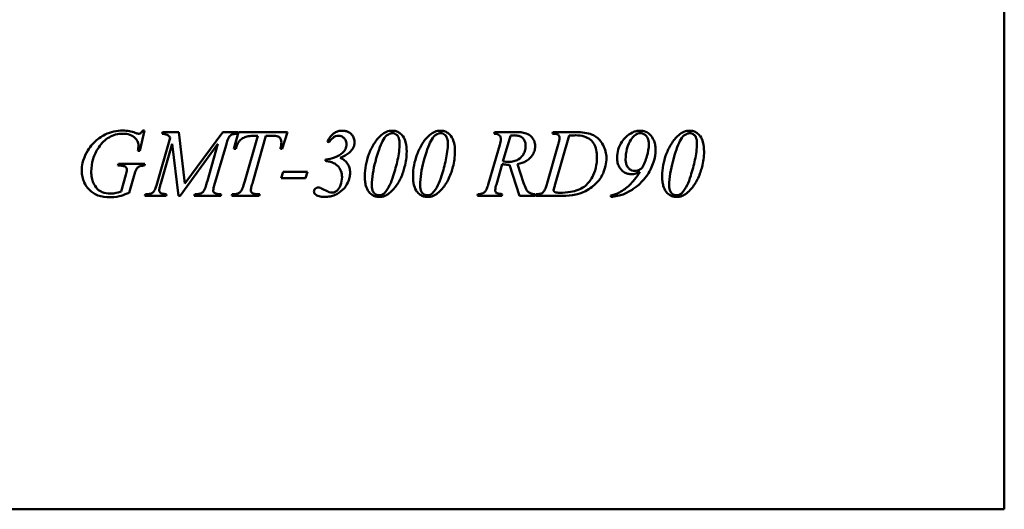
# Model space of a CAD drawing. Header units: millimetres. Extents: x 1066 to 1559, y 643 to 1214.
# Tile 2 of 3: x 1312 to 1559, y 805 to 928. Entities that reach past the tile are written whole.
import ezdxf

# ---------------------------------------------------------------- set-up
doc = ezdxf.new("R2010")
doc.units = ezdxf.units.MM
doc.header["$LTSCALE"] = 6.25
doc.layers.add('Widoczne (ISO)', color=7, linetype='Continuous', lineweight=50)

msp = doc.modelspace()

# ---------------------------------------------------------------- linework, layer by layer
at = {"layer": 'Widoczne (ISO)'}
for p, q in [((1559.25, 978.82), (1559.25, 805.43)), ((1342.57, 895.3), (1343.76, 900.35)), ((1343.33, 900.35), (1343.76, 900.35)), ((1350.25, 898.56), (1346.78, 886.61)), ((1348.31, 899.98), (1348.19, 899.55)), ((1348.31, 899.98), (1352.35, 899.98)), ((1353.91, 887.04), (1352.35, 899.98)), ((1363.37, 899.98), (1353.91, 887.04)), ((1363.37, 899.98), (1367.15, 899.98)), ((1367.32, 899.98), (1366.19, 895.73)), ((1367.15, 899.55), (1367.15, 899.98)), ((1367.32, 899.98), (1379.61, 899.98)), ((1372.17, 899.03), (1368.9, 887.67)), ((1371.02, 887.72), (1374.21, 899.03)), ((1372.17, 899.03), (1371.25, 899.03)), ((1375.53, 899.03), (1374.21, 899.03)), ((1378.29, 895.73), (1379.61, 899.98)), ((1431.51, 899.98), (1431.37, 899.55)), ((1431.51, 899.98), (1436.73, 899.98)), ((1433.61, 892.61), (1435.46, 899.05)), ((1446.14, 899.98), (1446, 899.55)), ((1446.26, 899.55), (1446, 899.55)), ((1446.14, 899.98), (1451.28, 899.98)), ((1446.7, 886.88), (1450.19, 899.09)), ((1347.84, 887.09), (1350.68, 897)), ((1350.68, 897), (1352.26, 883.98)), ((1352.74, 883.98), (1362.19, 897)), ((1362.19, 897), (1359.53, 887.72)), ((1361.27, 886.56), (1364.23, 896.71)), ((1366.63, 895.73), (1366.19, 895.73)), ((1378.29, 895.73), (1377.85, 895.73)), ((1389.61, 897.54), (1390.04, 897.41)), ((1432.8, 896.77), (1430.02, 887.09)), ((1447.45, 896.81), (1444.67, 887.12)), ((1342.57, 895.3), (1342.14, 895.3)), ((1337.25, 892.02), (1337.12, 891.56)), ((1337.45, 891.56), (1337.12, 891.56)), ((1337.25, 892.02), (1343.89, 892.02)), ((1343.78, 891.56), (1343.89, 892.02)), ((1389.14, 893.07), (1389.14, 892.73)), ((1431.96, 886.86), (1433.4, 891.94)), ((1435.21, 891.76), (1437.76, 883.98)), ((1438.76, 887.25), (1437.23, 891.94)), ((1339.11, 889.21), (1337.95, 885.09)), ((1339.92, 884.77), (1341.1, 888.81)), ((1378.52, 890.01), (1378.04, 888.44)), ((1384.16, 888.44), (1378.04, 888.44)), ((1378.52, 890.01), (1384.64, 890.01)), ((1384.16, 888.44), (1384.64, 890.01)), ((1343.99, 884.41), (1343.87, 883.98)), ((1349.2, 883.98), (1343.87, 883.98)), ((1343.99, 884.41), (1344.31, 884.41)), ((1349.2, 883.98), (1349.33, 884.41)), ((1352.74, 883.98), (1352.26, 883.98)), ((1356.38, 884.41), (1356.26, 883.98)), ((1362.91, 883.98), (1356.26, 883.98)), ((1356.38, 884.41), (1356.7, 884.41)), ((1362.74, 884.41), (1363.02, 884.41)), ((1362.91, 883.98), (1363.02, 884.41)), ((1365.78, 884.41), (1365.65, 883.98)), ((1372.53, 883.98), (1365.65, 883.98)), ((1365.78, 884.41), (1366.09, 884.41)), ((1372.13, 884.41), (1372.67, 884.41)), ((1372.53, 883.98), (1372.67, 884.41)), ((1427.35, 884.41), (1427.21, 883.98)), ((1433.33, 883.98), (1427.21, 883.98)), ((1433.33, 883.98), (1433.45, 884.41)), ((1441.59, 883.98), (1437.76, 883.98)), ((1441.59, 883.98), (1441.72, 884.41)), ((1441.95, 884.41), (1441.79, 883.98)), ((1448.57, 883.98), (1441.79, 883.98)), ((1460.67, 884.09), (1460.67, 883.71)), ((1559.25, 805.43), (1276.25, 805.43))]:
    msp.add_line(p, q, dxfattribs=at)
for points, knots in [([(1328.05, 890.18), (1328.05, 890.87), (1328.12, 891.56), (1328.48, 893.15), (1328.78, 893.83), (1329.75, 895.89), (1330.65, 896.85), (1331.95, 898.13), (1332.88, 898.82), (1333.93, 899.33)], [0, 0, 0, 0, 0.20776, 0.20776, 0.491438, 0.491438, 1.902851, 1.902851, 4.446477, 4.446477, 4.446477, 4.446477]), ([(1338.36, 899.55), (1337.75, 899.55), (1337.14, 899.48), (1335.96, 899.17), (1335.41, 898.94), (1334.4, 898.34), (1333.94, 897.98), (1333.06, 897.13), (1332.66, 896.64), (1332.3, 896.11)], [0, 0, 0, 0, 0.1850637, 0.1850637, 0.3648162, 0.3648162, 0.5399625, 0.5399625, 0.7309581, 0.7309581, 0.7309581, 0.7309581]), ([(1333.93, 899.33), (1334.63, 899.66), (1335.35, 899.92), (1336.1, 900.09), (1336.84, 900.26), (1337.6, 900.35), (1338.36, 900.35)], [0, 0, 0, 0, 0.2312138, 0.2312138, 0.2312138, 0.4605821, 0.4605821, 0.4605821, 0.4605821]), ([(1338.36, 900.35), (1338.91, 900.35), (1339.46, 900.3), (1340, 900.2), (1340.51, 900.11), (1341, 899.97), (1341.48, 899.77)], [0, 0, 0, 0, 0.1644053, 0.1644053, 0.1644053, 0.3190736, 0.3190736, 0.3190736, 0.3190736]), ([(1342.25, 896.61), (1342.25, 896.79), (1342.23, 896.97), (1342.15, 897.33), (1342.09, 897.5), (1341.84, 898.01), (1341.59, 898.32), (1341.07, 898.79), (1340.71, 899.07), (1339.57, 899.48), (1338.96, 899.55), (1338.36, 899.55)], [0, 0, 0, 0, 0.0548154, 0.0548154, 0.1091946, 0.1091946, 0.2272168, 0.2272168, 0.3202368, 0.3202368, 0.4109474, 0.4109474, 0.4109474, 0.4109474]), ([(1341.48, 899.77), (1341.61, 899.72), (1341.75, 899.67), (1342.04, 899.58), (1342.19, 899.55), (1342.3, 899.55)], [0, 0, 0, 0, 0.04313474, 0.04313474, 0.08958316, 0.08958316, 0.08958316, 0.08958316]), ([(1342.3, 899.55), (1342.37, 899.55), (1342.44, 899.56), (1342.58, 899.59), (1342.64, 899.61), (1342.8, 899.68), (1342.88, 899.75), (1343.09, 899.98), (1343.22, 900.17), (1343.33, 900.35)], [0, 0, 0, 0, 0.0214208, 0.0214208, 0.0414395, 0.0414395, 0.0748589, 0.0748589, 0.1192524, 0.1192524, 0.1192524, 0.1192524]), ([(1350.25, 898.56), (1350.07, 898.79), (1349.87, 899.01), (1349.53, 899.26), (1349.39, 899.33), (1348.85, 899.47), (1348.49, 899.52), (1348.19, 899.55)], [0, 0, 0, 0, 0.0882975, 0.0882975, 0.142443, 0.142443, 0.2039274, 0.2039274, 0.2039274, 0.2039274]), ([(1365.66, 899.37), (1365.52, 899.31), (1365.4, 899.22), (1365.16, 899), (1365.05, 898.86), (1364.9, 898.61), (1364.78, 898.42), (1364.47, 897.57), (1364.34, 897.12), (1364.23, 896.71)], [0, 0, 0, 0, 0.0446706, 0.0446706, 0.0976694, 0.0976694, 0.1315485, 0.1315485, 0.1602446, 0.1602446, 0.1602446, 0.1602446]), ([(1367.15, 899.55), (1366.84, 899.53), (1366.45, 899.5), (1366.14, 899.46), (1365.91, 899.43), (1365.74, 899.4), (1365.66, 899.37)], [0, 0, 0, 0, 0.0917389, 0.0917389, 0.0917389, 0.1608135, 0.1608135, 0.1608135, 0.1608135]), ([(1371.25, 899.03), (1370.77, 899.03), (1370.25, 899), (1369.38, 898.84), (1369.02, 898.73), (1368.26, 898.36), (1367.9, 898.09), (1367.45, 897.59), (1367.25, 897.33), (1366.87, 896.54), (1366.74, 896.13), (1366.63, 895.73)], [0, 0, 0, 0, 0.1463782, 0.1463782, 0.2654296, 0.2654296, 0.4001177, 0.4001177, 0.4679164, 0.4679164, 0.5283589, 0.5283589, 0.5283589, 0.5283589]), ([(1377.55, 898.7), (1377.51, 898.74), (1377.46, 898.77), (1377.34, 898.82), (1377.27, 898.85), (1377.02, 898.92), (1376.81, 898.96), (1376.27, 899.02), (1375.88, 899.03), (1375.53, 899.03)], [0, 0, 0, 0, 0.0172307, 0.0172307, 0.038858, 0.038858, 0.0959515, 0.0959515, 0.2022566, 0.2022566, 0.2022566, 0.2022566]), ([(1378.08, 897.39), (1378.08, 897.64), (1378.05, 897.88), (1377.92, 898.23), (1377.86, 898.33), (1377.73, 898.53), (1377.65, 898.62), (1377.55, 898.7)], [0, 0, 0, 0, 0.0729585, 0.0729585, 0.1097986, 0.1097986, 0.1460083, 0.1460083, 0.1460083, 0.1460083]), ([(1389.61, 897.54), (1389.82, 898.02), (1390.09, 898.48), (1390.67, 899.19), (1391, 899.51), (1391.73, 899.96), (1392.03, 900.09), (1392.65, 900.27), (1392.97, 900.31), (1393.29, 900.31)], [0, 0, 0, 0, 0.1576138, 0.1576138, 0.2755988, 0.2755988, 0.3473181, 0.3473181, 0.4188276, 0.4188276, 0.4188276, 0.4188276]), ([(1392.39, 899.04), (1392.15, 899.04), (1391.91, 899), (1391.44, 898.83), (1391.22, 898.7), (1390.63, 898.24), (1390.3, 897.83), (1390.04, 897.41)], [0, 0, 0, 0, 0.072895, 0.072895, 0.1497007, 0.1497007, 0.2989194, 0.2989194, 0.2989194, 0.2989194]), ([(1394.42, 896.9), (1394.42, 897.1), (1394.4, 897.3), (1394.3, 897.68), (1394.23, 897.85), (1393.97, 898.31), (1393.75, 898.52), (1393.43, 898.77), (1393.24, 898.87), (1392.83, 899.01), (1392.61, 899.04), (1392.39, 899.04)], [0, 0, 0, 0, 0.0602792, 0.0602792, 0.1169401, 0.1169401, 0.2202703, 0.2202703, 0.335409, 0.335409, 0.4523313, 0.4523313, 0.4523313, 0.4523313]), ([(1393.29, 900.31), (1393.59, 900.31), (1393.88, 900.28), (1394.43, 900.16), (1394.68, 900.07), (1395.36, 899.71), (1395.64, 899.41), (1395.99, 898.98), (1396.15, 898.7), (1396.37, 898.06), (1396.42, 897.72), (1396.42, 897.38)], [0, 0, 0, 0, 0.0878625, 0.0878625, 0.1687112, 0.1687112, 0.319478, 0.319478, 0.5363478, 0.5363478, 0.7627378, 0.7627378, 0.7627378, 0.7627378]), ([(1400.01, 894.39), (1400.36, 895.29), (1400.78, 896.18), (1401.79, 897.82), (1402.4, 898.59), (1403.12, 899.22)], [0, 0, 0, 0, 0.2902187, 0.2902187, 0.5800754, 0.5800754, 0.5800754, 0.5800754]), ([(1405.92, 899.69), (1405.77, 899.69), (1405.63, 899.68), (1405.33, 899.6), (1405.19, 899.55), (1404.83, 899.37), (1404.61, 899.23), (1404.08, 898.77), (1403.74, 898.26), (1402.87, 896.59), (1402.25, 894.94), (1401.63, 892.54)], [-1.611817, -1.611817, -1.611817, -1.611817, -1.491076, -1.491076, -1.36222, -1.36222, -1.167303, -1.167303, -0.743891, -0.743891, 0, 0, 0, 0]), ([(1403.12, 899.22), (1403.52, 899.57), (1403.95, 899.85), (1404.44, 900.04), (1404.9, 900.22), (1405.39, 900.31), (1405.89, 900.31)], [0, 0, 0, 0, 0.1564766, 0.1564766, 0.1564766, 0.3073437, 0.3073437, 0.3073437, 0.3073437]), ([(1405.89, 900.31), (1406.21, 900.31), (1406.53, 900.27), (1407.13, 900.08), (1407.41, 899.95), (1408.09, 899.48), (1408.37, 899.15), (1408.84, 898.54), (1409.06, 898.01), (1409.41, 896.71), (1409.48, 895.86), (1409.48, 895.07)], [0, 0, 0, 0, 0.09546, 0.09546, 0.1891, 0.1891, 0.343252, 0.343252, 0.755047, 0.755047, 1.342717, 1.342717, 1.342717, 1.342717]), ([(1407.71, 897.15), (1407.71, 897.44), (1407.69, 897.74), (1407.59, 898.26), (1407.52, 898.5), (1407.27, 899), (1407.1, 899.17), (1406.8, 899.43), (1406.64, 899.53), (1406.29, 899.66), (1406.11, 899.69), (1405.92, 899.69)], [-0.2775704, -0.2775704, -0.2775704, -0.2775704, -0.2209909, -0.2209909, -0.1742674, -0.1742674, -0.1130768, -0.1130768, -0.0558452, -0.0558452, 0, 0, 0, 0]), ([(1412.1, 894.39), (1412.45, 895.29), (1412.87, 896.18), (1413.88, 897.82), (1414.49, 898.59), (1415.21, 899.22)], [0, 0, 0, 0, 0.2902187, 0.2902187, 0.5800754, 0.5800754, 0.5800754, 0.5800754]), ([(1418.01, 899.69), (1417.86, 899.69), (1417.72, 899.68), (1417.42, 899.6), (1417.28, 899.55), (1416.92, 899.37), (1416.7, 899.23), (1416.17, 898.77), (1415.83, 898.26), (1414.96, 896.59), (1414.34, 894.94), (1413.72, 892.54)], [-1.611817, -1.611817, -1.611817, -1.611817, -1.491076, -1.491076, -1.36222, -1.36222, -1.167303, -1.167303, -0.743891, -0.743891, 0, 0, 0, 0]), ([(1415.21, 899.22), (1415.61, 899.57), (1416.04, 899.85), (1416.53, 900.04), (1417, 900.22), (1417.48, 900.31), (1417.99, 900.31)], [0, 0, 0, 0, 0.1564766, 0.1564766, 0.1564766, 0.3073437, 0.3073437, 0.3073437, 0.3073437]), ([(1417.99, 900.31), (1418.3, 900.31), (1418.62, 900.27), (1419.22, 900.08), (1419.5, 899.95), (1420.18, 899.48), (1420.46, 899.15), (1420.93, 898.54), (1421.15, 898.01), (1421.5, 896.71), (1421.57, 895.86), (1421.57, 895.07)], [0, 0, 0, 0, 0.09546, 0.09546, 0.1891, 0.1891, 0.343252, 0.343252, 0.755047, 0.755047, 1.342717, 1.342717, 1.342717, 1.342717]), ([(1419.8, 897.15), (1419.8, 897.44), (1419.78, 897.74), (1419.68, 898.26), (1419.61, 898.5), (1419.36, 899), (1419.19, 899.17), (1418.89, 899.43), (1418.73, 899.53), (1418.38, 899.66), (1418.2, 899.69), (1418.01, 899.69)], [-0.2775704, -0.2775704, -0.2775704, -0.2775704, -0.2209909, -0.2209909, -0.1742674, -0.1742674, -0.1130768, -0.1130768, -0.0558452, -0.0558452, 0, 0, 0, 0]), ([(1433.08, 898.27), (1433.08, 898.35), (1433.08, 898.43), (1433.04, 898.58), (1433.02, 898.66), (1432.93, 898.88), (1432.83, 899.01), (1432.57, 899.25), (1432.42, 899.35), (1431.97, 899.52), (1431.66, 899.56), (1431.37, 899.55)], [0, 0, 0, 0, 0.0239698, 0.0239698, 0.0472871, 0.0472871, 0.0962304, 0.0962304, 0.1540395, 0.1540395, 0.2419275, 0.2419275, 0.2419275, 0.2419275]), ([(1432.8, 896.77), (1432.87, 897.01), (1432.94, 897.26), (1433.04, 897.74), (1433.08, 898.02), (1433.08, 898.27)], [0, 0, 0, 0, 0.0753225, 0.0753225, 0.1487119, 0.1487119, 0.1487119, 0.1487119]), ([(1436.35, 899.15), (1436.22, 899.15), (1436.08, 899.14), (1435.94, 899.12), (1435.78, 899.11), (1435.62, 899.08), (1435.46, 899.05)], [0, 0, 0, 0, 0.04095246, 0.04095246, 0.04095246, 0.08888773, 0.08888773, 0.08888773, 0.08888773]), ([(1439.29, 896.44), (1439.29, 896.76), (1439.26, 897.09), (1439.09, 897.68), (1438.97, 897.94), (1438.67, 898.35), (1438.48, 898.55), (1437.93, 898.88), (1437.66, 898.98), (1437.04, 899.12), (1436.69, 899.15), (1436.35, 899.15)], [-0.5993942, -0.5993942, -0.5993942, -0.5993942, -0.4389467, -0.4389467, -0.2950105, -0.2950105, -0.1889003, -0.1889003, -0.1023077, -0.1023077, 0, 0, 0, 0]), ([(1436.73, 899.98), (1437.66, 899.98), (1438.6, 899.89), (1440.03, 899.39), (1440.38, 899.12), (1440.9, 898.65), (1441.16, 898.31), (1441.46, 897.69), (1441.54, 897.45), (1441.65, 896.93), (1441.67, 896.66), (1441.67, 896.39)], [0, 0, 0, 0, 0.280198, 0.280198, 0.508874, 0.508874, 0.875055, 0.875055, 1.093118, 1.093118, 1.32547, 1.32547, 1.32547, 1.32547]), ([(1447.78, 898.6), (1447.78, 898.72), (1447.76, 898.84), (1447.68, 899.06), (1447.63, 899.15), (1447.46, 899.32), (1447.37, 899.37), (1447.18, 899.46), (1447.02, 899.49), (1446.68, 899.54), (1446.46, 899.55), (1446.26, 899.55)], [0, 0, 0, 0, 0.0372773, 0.0372773, 0.0686582, 0.0686582, 0.1094565, 0.1094565, 0.2008936, 0.2008936, 0.3278006, 0.3278006, 0.3278006, 0.3278006]), ([(1447.45, 896.81), (1447.53, 897.09), (1447.61, 897.4), (1447.73, 897.98), (1447.78, 898.3), (1447.78, 898.6)], [0, 0, 0, 0, 0.0898181, 0.0898181, 0.1777504, 0.1777504, 0.1777504, 0.1777504]), ([(1451.84, 899.15), (1451.6, 899.15), (1451.35, 899.14), (1451.11, 899.13), (1450.81, 899.12), (1450.5, 899.11), (1450.19, 899.09)], [0, 0, 0, 0, 0.0718164, 0.0718164, 0.0718164, 0.1624011, 0.1624011, 0.1624011, 0.1624011]), ([(1451.28, 899.98), (1452.86, 899.98), (1454.35, 899.85), (1455.83, 899.37), (1456.59, 899.09), (1457.97, 897.88), (1458.41, 897.27), (1459, 896.18), (1459.2, 895.66), (1459.48, 894.58), (1459.54, 894.03), (1459.54, 893.47)], [0, 0, 0, 0, 0.4740363, 0.4740363, 0.6171451, 0.6171451, 0.7296703, 0.7296703, 0.8221924, 0.8221924, 0.9146606, 0.9146606, 0.9146606, 0.9146606]), ([(1457.16, 893.67), (1457.16, 894.28), (1457.11, 894.9), (1456.87, 896), (1456.7, 896.49), (1456.25, 897.3), (1455.94, 897.73), (1455.01, 898.45), (1454.52, 898.69), (1453.31, 899.07), (1452.57, 899.15), (1451.84, 899.15)], [-1.105381, -1.105381, -1.105381, -1.105381, -0.817111, -0.817111, -0.571636, -0.571636, -0.380619, -0.380619, -0.217023, -0.217023, 0, 0, 0, 0]), ([(1462.21, 893.46), (1462.21, 894.19), (1462.3, 894.92), (1462.72, 896.31), (1463.02, 896.94), (1463.76, 898.01), (1464.11, 898.38), (1464.87, 899.13), (1465.46, 899.58), (1466.4, 900.03), (1466.7, 900.13), (1467.32, 900.27), (1467.63, 900.31), (1467.95, 900.31)], [0, 0, 0, 0, 0.22073, 0.22073, 0.434149, 0.434149, 0.612529, 0.612529, 0.978583, 0.978583, 1.142177, 1.142177, 1.301945, 1.301945, 1.301945, 1.301945]), ([(1468.06, 899.68), (1467.85, 899.68), (1467.63, 899.65), (1467.21, 899.5), (1467, 899.39), (1466.36, 898.94), (1465.97, 898.47), (1465.36, 897.53), (1464.96, 896.81), (1464.45, 894.91), (1464.35, 894.01), (1464.35, 893.12)], [-1.166175, -1.166175, -1.166175, -1.166175, -1.041845, -1.041845, -0.910235, -0.910235, -0.5905, -0.5905, -0.268629, -0.268629, 0, 0, 0, 0]), ([(1467.95, 900.31), (1468.44, 900.31), (1468.92, 900.24), (1469.77, 899.9), (1470.12, 899.68), (1470.89, 898.93), (1471.19, 898.36), (1471.52, 897.64), (1471.64, 897.26), (1471.8, 896.45), (1471.84, 896.03), (1471.84, 895.6)], [0, 0, 0, 0, 0.1470153, 0.1470153, 0.2731694, 0.2731694, 0.4718692, 0.4718692, 0.6775742, 0.6775742, 0.8934071, 0.8934071, 0.8934071, 0.8934071]), ([(1470.17, 896.99), (1470.17, 897.24), (1470.15, 897.49), (1470.07, 897.96), (1470, 898.17), (1469.83, 898.57), (1469.68, 898.85), (1469.21, 899.3), (1469, 899.44), (1468.54, 899.64), (1468.31, 899.68), (1468.06, 899.68)], [-0.5446146, -0.5446146, -0.5446146, -0.5446146, -0.3993622, -0.3993622, -0.2707519, -0.2707519, -0.1490047, -0.1490047, -0.0730407, -0.0730407, 0, 0, 0, 0]), ([(1474.53, 894.39), (1474.88, 895.29), (1475.3, 896.18), (1476.32, 897.82), (1476.92, 898.59), (1477.65, 899.22)], [0, 0, 0, 0, 0.2902187, 0.2902187, 0.5800754, 0.5800754, 0.5800754, 0.5800754]), ([(1480.44, 899.69), (1480.3, 899.69), (1480.15, 899.68), (1479.86, 899.6), (1479.71, 899.55), (1479.35, 899.37), (1479.13, 899.23), (1478.61, 898.77), (1478.26, 898.26), (1477.4, 896.59), (1476.78, 894.94), (1476.16, 892.54)], [-1.611817, -1.611817, -1.611817, -1.611817, -1.491076, -1.491076, -1.36222, -1.36222, -1.167303, -1.167303, -0.743891, -0.743891, 0, 0, 0, 0]), ([(1477.65, 899.22), (1478.04, 899.57), (1478.47, 899.85), (1478.96, 900.04), (1479.43, 900.22), (1479.91, 900.31), (1480.42, 900.31)], [0, 0, 0, 0, 0.1564766, 0.1564766, 0.1564766, 0.3073437, 0.3073437, 0.3073437, 0.3073437]), ([(1480.42, 900.31), (1480.74, 900.31), (1481.05, 900.27), (1481.65, 900.08), (1481.93, 899.95), (1482.61, 899.48), (1482.89, 899.15), (1483.36, 898.54), (1483.58, 898.01), (1483.93, 896.71), (1484, 895.86), (1484, 895.07)], [0, 0, 0, 0, 0.09546, 0.09546, 0.1891, 0.1891, 0.343252, 0.343252, 0.755047, 0.755047, 1.342717, 1.342717, 1.342717, 1.342717]), ([(1482.23, 897.15), (1482.23, 897.44), (1482.21, 897.74), (1482.11, 898.26), (1482.04, 898.5), (1481.79, 899), (1481.62, 899.17), (1481.32, 899.43), (1481.16, 899.53), (1480.81, 899.66), (1480.63, 899.69), (1480.44, 899.69)], [-0.2775704, -0.2775704, -0.2775704, -0.2775704, -0.2209909, -0.2209909, -0.1742674, -0.1742674, -0.1130768, -0.1130768, -0.0558452, -0.0558452, 0, 0, 0, 0]), ([(1332.3, 896.11), (1331.68, 895.22), (1331.21, 894.25), (1330.58, 892.18), (1330.43, 891.11), (1330.43, 890.02)], [0, 0, 0, 0, 0.3260095, 0.3260095, 0.6519415, 0.6519415, 0.6519415, 0.6519415]), ([(1342.14, 895.3), (1342.17, 895.51), (1342.19, 895.74), (1342.23, 896.15), (1342.25, 896.41), (1342.25, 896.61)], [0, 0, 0, 0, 0.0639003, 0.0639003, 0.1249904, 0.1249904, 0.1249904, 0.1249904]), ([(1377.85, 895.73), (1377.92, 896.02), (1377.98, 896.32), (1378.02, 896.61), (1378.06, 896.87), (1378.08, 897.13), (1378.08, 897.39)], [0, 0, 0, 0, 0.0892085, 0.0892085, 0.0892085, 0.1673501, 0.1673501, 0.1673501, 0.1673501]), ([(1396.42, 897.38), (1396.42, 897.14), (1396.39, 896.9), (1396.27, 896.43), (1396.18, 896.2), (1395.87, 895.61), (1395.6, 895.19), (1394.46, 894.24), (1393.65, 893.83), (1392.82, 893.5)], [0, 0, 0, 0, 0.0723283, 0.0723283, 0.1471644, 0.1471644, 0.2695798, 0.2695798, 0.4107091, 0.4107091, 0.4107091, 0.4107091]), ([(1393.4, 894.77), (1393.71, 895.04), (1393.97, 895.35), (1394.24, 895.9), (1394.31, 896.09), (1394.4, 896.49), (1394.42, 896.69), (1394.42, 896.9)], [0, 0, 0, 0, 0.1228238, 0.1228238, 0.1834818, 0.1834818, 0.2456331, 0.2456331, 0.2456331, 0.2456331]), ([(1406.13, 888.96), (1406.54, 890.28), (1406.92, 891.65), (1407.49, 894.34), (1407.71, 895.79), (1407.71, 897.15)], [-0.8206367, -0.8206367, -0.8206367, -0.8206367, -0.4080851, -0.4080851, 0, 0, 0, 0]), ([(1418.22, 888.96), (1418.64, 890.28), (1419.02, 891.65), (1419.58, 894.34), (1419.8, 895.79), (1419.8, 897.15)], [-0.8206367, -0.8206367, -0.8206367, -0.8206367, -0.4080851, -0.4080851, 0, 0, 0, 0]), ([(1434.94, 892.5), (1435.4, 892.5), (1435.86, 892.55), (1436.7, 892.75), (1437.08, 892.9), (1437.98, 893.43), (1438.34, 893.83), (1438.8, 894.46), (1438.99, 894.82), (1439.24, 895.6), (1439.29, 896.02), (1439.29, 896.44)], [-0.5177025, -0.5177025, -0.5177025, -0.5177025, -0.4353196, -0.4353196, -0.3611792, -0.3611792, -0.2479999, -0.2479999, -0.1263088, -0.1263088, 0, 0, 0, 0]), ([(1441.67, 896.39), (1441.67, 895.98), (1441.61, 895.58), (1441.35, 894.8), (1441.16, 894.43), (1440.64, 893.7), (1440.2, 893.19), (1438.81, 892.32), (1438.03, 892.07), (1437.23, 891.94)], [0, 0, 0, 0, 0.122023, 0.122023, 0.2475325, 0.2475325, 0.3907095, 0.3907095, 0.5300096, 0.5300096, 0.5300096, 0.5300096]), ([(1468.51, 890.96), (1468.97, 891.9), (1469.38, 892.89), (1469.98, 894.9), (1470.17, 895.94), (1470.17, 896.99)], [-0.6279344, -0.6279344, -0.6279344, -0.6279344, -0.3135858, -0.3135858, 0, 0, 0, 0]), ([(1480.65, 888.96), (1481.07, 890.28), (1481.45, 891.65), (1482.01, 894.34), (1482.23, 895.79), (1482.23, 897.15)], [-0.8206367, -0.8206367, -0.8206367, -0.8206367, -0.4080851, -0.4080851, 0, 0, 0, 0]), ([(1389.14, 893.07), (1389.9, 893.18), (1390.68, 893.36), (1392.13, 893.88), (1392.83, 894.25), (1393.4, 894.77)], [0, 0, 0, 0, 0.2314175, 0.2314175, 0.4617801, 0.4617801, 0.4617801, 0.4617801]), ([(1392.82, 893.5), (1393.21, 893.34), (1393.58, 893.14), (1394.21, 892.64), (1394.47, 892.36), (1394.89, 891.71), (1395.05, 891.36), (1395.26, 890.59), (1395.31, 890.18), (1395.31, 889.76)], [0, 0, 0, 0, 0.1253009, 0.1253009, 0.2410075, 0.2410075, 0.3558082, 0.3558082, 0.4798861, 0.4798861, 0.4798861, 0.4798861]), ([(1398.98, 888.96), (1398.98, 889.87), (1399.07, 890.78), (1399.24, 891.67), (1399.41, 892.6), (1399.68, 893.5), (1400.01, 894.39)], [0, 0, 0, 0, 0.2734093, 0.2734093, 0.2734093, 0.5566932, 0.5566932, 0.5566932, 0.5566932]), ([(1409.48, 895.07), (1409.48, 893.76), (1409.3, 892.48), (1408.77, 890.42), (1408.46, 889.44), (1407.59, 887.6), (1407.12, 886.81), (1406.55, 886.09)], [0, 0, 0, 0, 0.3912529, 0.3912529, 0.6377482, 0.6377482, 0.8419313, 0.8419313, 0.8419313, 0.8419313]), ([(1411.07, 888.96), (1411.07, 889.87), (1411.16, 890.78), (1411.33, 891.67), (1411.51, 892.6), (1411.77, 893.5), (1412.1, 894.39)], [0, 0, 0, 0, 0.2734093, 0.2734093, 0.2734093, 0.5566932, 0.5566932, 0.5566932, 0.5566932]), ([(1421.57, 895.07), (1421.57, 893.76), (1421.39, 892.48), (1420.86, 890.42), (1420.55, 889.44), (1419.69, 887.6), (1419.21, 886.81), (1418.64, 886.09)], [0, 0, 0, 0, 0.3912529, 0.3912529, 0.6377482, 0.6377482, 0.8419313, 0.8419313, 0.8419313, 0.8419313]), ([(1459.54, 893.47), (1459.54, 892.8), (1459.47, 892.14), (1459.13, 890.66), (1458.85, 889.99), (1458.18, 888.47), (1457.66, 887.8), (1456.39, 886.6), (1455.46, 885.8), (1453.24, 884.62), (1452.32, 884.39), (1450.78, 884.06), (1449.65, 883.98), (1448.57, 883.98)], [0, 0, 0, 0, 0.200526, 0.200526, 0.456304, 0.456304, 1.255784, 1.255784, 1.902294, 1.902294, 2.509364, 2.509364, 3.825385, 3.825385, 3.825385, 3.825385]), ([(1453.95, 886.27), (1454.37, 886.59), (1454.75, 886.95), (1455.44, 887.78), (1455.75, 888.24), (1456.3, 889.28), (1456.64, 890.03), (1457.08, 891.89), (1457.16, 892.78), (1457.16, 893.67)], [-1.108947, -1.108947, -1.108947, -1.108947, -0.84916, -0.84916, -0.574851, -0.574851, -0.266828, -0.266828, 0, 0, 0, 0]), ([(1465.89, 889.42), (1465.56, 889.42), (1465.22, 889.45), (1464.6, 889.6), (1464.32, 889.71), (1463.57, 890.13), (1463.28, 890.47), (1463.01, 890.83), (1462.87, 891.03), (1462.58, 891.57), (1462.44, 891.92), (1462.25, 892.67), (1462.21, 893.06), (1462.21, 893.46)], [0, 0, 0, 0, 0.100432, 0.100432, 0.191849, 0.191849, 0.359462, 0.359462, 0.544105, 0.544105, 0.841889, 0.841889, 1.15044, 1.15044, 1.15044, 1.15044]), ([(1471.84, 895.6), (1471.84, 894.52), (1471.67, 893.45), (1470.98, 891.28), (1470.45, 890.23), (1469.5, 888.77), (1469.07, 888.23), (1467.74, 886.79), (1466.85, 886.12), (1465.46, 885.16), (1464.62, 884.71), (1463.72, 884.36)], [0, 0, 0, 0, 0.326334, 0.326334, 0.685388, 0.685388, 0.924526, 0.924526, 1.356615, 1.356615, 1.924311, 1.924311, 1.924311, 1.924311]), ([(1473.5, 888.96), (1473.5, 889.87), (1473.59, 890.78), (1473.76, 891.67), (1473.94, 892.6), (1474.2, 893.5), (1474.53, 894.39)], [0, 0, 0, 0, 0.2734093, 0.2734093, 0.2734093, 0.5566932, 0.5566932, 0.5566932, 0.5566932]), ([(1484, 895.07), (1484, 893.76), (1483.82, 892.48), (1483.29, 890.42), (1482.99, 889.44), (1482.12, 887.6), (1481.64, 886.81), (1481.07, 886.09)], [0, 0, 0, 0, 0.3912529, 0.3912529, 0.6377482, 0.6377482, 0.8419313, 0.8419313, 0.8419313, 0.8419313]), ([(1339.06, 891.22), (1338.96, 891.29), (1338.85, 891.34), (1338.6, 891.44), (1338.46, 891.47), (1338.04, 891.55), (1337.73, 891.56), (1337.45, 891.56)], [0, 0, 0, 0, 0.0361929, 0.0361929, 0.0792304, 0.0792304, 0.1645998, 0.1645998, 0.1645998, 0.1645998]), ([(1339.36, 890.57), (1339.36, 890.69), (1339.34, 890.81), (1339.29, 890.92), (1339.27, 890.98), (1339.24, 891.04), (1339.2, 891.09), (1339.16, 891.14), (1339.11, 891.18), (1339.06, 891.22)], [0, 0, 0, 0, 0.03611678, 0.03611678, 0.03611678, 0.05550137, 0.05550137, 0.05550137, 0.07517492, 0.07517492, 0.07517492, 0.07517492]), ([(1343.78, 891.56), (1343.47, 891.56), (1343.11, 891.54), (1342.59, 891.42), (1342.42, 891.35), (1342.04, 891.08), (1341.87, 890.88), (1341.74, 890.66)], [0, 0, 0, 0, 0.0927613, 0.0927613, 0.1571168, 0.1571168, 0.2329044, 0.2329044, 0.2329044, 0.2329044]), ([(1393.28, 888.66), (1393.28, 889.19), (1393.2, 889.72), (1392.8, 890.79), (1392.52, 891.14), (1391.98, 891.75), (1391.52, 892.03), (1390.84, 892.36), (1390.51, 892.48), (1389.84, 892.66), (1389.49, 892.71), (1389.14, 892.73)], [0, 0, 0, 0, 0.159722, 0.159722, 0.341916, 0.341916, 0.821028, 0.821028, 1.220082, 1.220082, 1.62771, 1.62771, 1.62771, 1.62771]), ([(1401.63, 892.54), (1401.39, 891.57), (1401.17, 890.58), (1400.85, 888.6), (1400.74, 887.58), (1400.74, 886.58)], [-0.5984049, -0.5984049, -0.5984049, -0.5984049, -0.2984835, -0.2984835, 0, 0, 0, 0]), ([(1413.72, 892.54), (1413.48, 891.57), (1413.26, 890.58), (1412.94, 888.6), (1412.84, 887.58), (1412.84, 886.58)], [-0.5984049, -0.5984049, -0.5984049, -0.5984049, -0.2984835, -0.2984835, 0, 0, 0, 0]), ([(1435.21, 891.76), (1434.92, 891.76), (1434.62, 891.77), (1434.32, 891.8), (1434.01, 891.83), (1433.7, 891.88), (1433.4, 891.94)], [0, 0, 0, 0, 0.0894023, 0.0894023, 0.0894023, 0.1830495, 0.1830495, 0.1830495, 0.1830495]), ([(1433.61, 892.61), (1433.84, 892.58), (1434.08, 892.55), (1434.32, 892.53), (1434.52, 892.51), (1434.73, 892.5), (1434.94, 892.5)], [0, 0, 0, 0, 0.0712853, 0.0712853, 0.0712853, 0.1330127, 0.1330127, 0.1330127, 0.1330127]), ([(1464.35, 893.12), (1464.35, 892.79), (1464.38, 892.46), (1464.51, 891.87), (1464.6, 891.6), (1464.92, 891.04), (1465.14, 890.84), (1465.51, 890.55), (1465.71, 890.44), (1466.18, 890.29), (1466.42, 890.26), (1466.67, 890.26)], [-0.3213705, -0.3213705, -0.3213705, -0.3213705, -0.2626631, -0.2626631, -0.2126434, -0.2126434, -0.1456797, -0.1456797, -0.0740583, -0.0740583, 0, 0, 0, 0]), ([(1466.67, 890.26), (1466.87, 890.26), (1467.08, 890.28), (1467.47, 890.37), (1467.63, 890.44), (1468.04, 890.65), (1468.29, 890.81), (1468.51, 890.96)], [-0.2077504, -0.2077504, -0.2077504, -0.2077504, -0.1397173, -0.1397173, -0.0786531, -0.0786531, 0, 0, 0, 0]), ([(1476.16, 892.54), (1475.91, 891.57), (1475.69, 890.58), (1475.38, 888.6), (1475.27, 887.58), (1475.27, 886.58)], [-0.5984049, -0.5984049, -0.5984049, -0.5984049, -0.2984835, -0.2984835, 0, 0, 0, 0]), ([(1335.21, 883.62), (1334.16, 883.62), (1333.06, 883.74), (1331.13, 884.46), (1330.5, 884.95), (1329.31, 886.06), (1328.93, 886.78), (1328.49, 887.77), (1328.32, 888.25), (1328.11, 889.22), (1328.05, 889.69), (1328.05, 890.18)], [0, 0, 0, 0, 0.31701, 0.31701, 0.617473, 0.617473, 1.118547, 1.118547, 1.562, 1.562, 1.983457, 1.983457, 1.983457, 1.983457]), ([(1330.43, 890.02), (1330.43, 889.52), (1330.47, 889.02), (1330.67, 888.06), (1330.81, 887.62), (1331.18, 886.78), (1331.5, 886.17), (1332.36, 885.32), (1332.76, 885.07), (1333.83, 884.63), (1334.51, 884.53), (1335.19, 884.53)], [0, 0, 0, 0, 0.1505514, 0.1505514, 0.2926075, 0.2926075, 0.4241583, 0.4241583, 0.5116843, 0.5116843, 0.6351754, 0.6351754, 0.6351754, 0.6351754]), ([(1339.11, 889.21), (1339.17, 889.43), (1339.23, 889.66), (1339.32, 890.1), (1339.36, 890.35), (1339.36, 890.57)], [0, 0, 0, 0, 0.0682158, 0.0682158, 0.1352714, 0.1352714, 0.1352714, 0.1352714]), ([(1341.74, 890.66), (1341.66, 890.53), (1341.55, 890.26), (1341.33, 889.6), (1341.2, 889.18), (1341.1, 888.81)], [0, 0, 0, 0, 0.0462073, 0.0462073, 0.1017325, 0.1017325, 0.1017325, 0.1017325]), ([(1395.31, 889.76), (1395.31, 889.35), (1395.26, 888.95), (1395.07, 888.13), (1394.92, 887.73), (1394.47, 886.77), (1394.06, 886.09), (1392.78, 884.85), (1392.09, 884.47), (1391.12, 884.05), (1390.71, 883.92), (1389.86, 883.75), (1389.44, 883.71), (1389.01, 883.71)], [0, 0, 0, 0, 0.1225629, 0.1225629, 0.2513588, 0.2513588, 0.4397975, 0.4397975, 0.6298789, 0.6298789, 0.7621815, 0.7621815, 0.8939586, 0.8939586, 0.8939586, 0.8939586]), ([(1390.84, 884.81), (1390.95, 884.81), (1391.07, 884.82), (1391.3, 884.87), (1391.41, 884.9), (1391.75, 885.05), (1391.95, 885.21), (1392.52, 885.8), (1392.77, 886.36), (1393.16, 887.32), (1393.28, 887.98), (1393.28, 888.66)], [0, 0, 0, 0, 0.0356664, 0.0356664, 0.0707638, 0.0707638, 0.145768, 0.145768, 0.3190035, 0.3190035, 0.6609639, 0.6609639, 0.6609639, 0.6609639]), ([(1402.59, 883.71), (1402.27, 883.71), (1401.95, 883.75), (1401.34, 883.93), (1401.06, 884.06), (1400.38, 884.52), (1400.1, 884.85), (1399.64, 885.44), (1399.41, 885.96), (1399.16, 886.86), (1399.1, 887.24), (1399, 888.06), (1398.98, 888.52), (1398.98, 888.96)], [0, 0, 0, 0, 0.096148, 0.096148, 0.18988, 0.18988, 0.343803, 0.343803, 0.756362, 0.756362, 1.045445, 1.045445, 1.380722, 1.380722, 1.380722, 1.380722]), ([(1403.8, 884.61), (1404.39, 885.16), (1404.86, 885.91), (1405.58, 887.37), (1405.88, 888.18), (1406.13, 888.96)], [-0.4907786, -0.4907786, -0.4907786, -0.4907786, -0.2477555, -0.2477555, 0, 0, 0, 0]), ([(1414.68, 883.71), (1414.36, 883.71), (1414.04, 883.75), (1413.44, 883.93), (1413.16, 884.06), (1412.47, 884.52), (1412.19, 884.85), (1411.73, 885.44), (1411.51, 885.96), (1411.26, 886.86), (1411.19, 887.24), (1411.09, 888.06), (1411.07, 888.52), (1411.07, 888.96)], [0, 0, 0, 0, 0.096148, 0.096148, 0.18988, 0.18988, 0.343803, 0.343803, 0.756362, 0.756362, 1.045445, 1.045445, 1.380722, 1.380722, 1.380722, 1.380722]), ([(1415.89, 884.61), (1416.48, 885.16), (1416.95, 885.91), (1417.67, 887.37), (1417.97, 888.18), (1418.22, 888.96)], [-0.4907786, -0.4907786, -0.4907786, -0.4907786, -0.2477555, -0.2477555, 0, 0, 0, 0]), ([(1462.78, 884.84), (1463.71, 885.35), (1464.56, 885.96), (1466.12, 887.42), (1467.04, 888.48), (1467.92, 889.98)], [0, 0, 0, 0, 0.3168386, 0.3168386, 0.6405436, 0.6405436, 0.6405436, 0.6405436]), ([(1467.92, 889.98), (1467.67, 889.86), (1467.39, 889.73), (1466.85, 889.53), (1466.49, 889.42), (1465.89, 889.42)], [0, 0, 0, 0, 0.0821486, 0.0821486, 0.1706503, 0.1706503, 0.1706503, 0.1706503]), ([(1477.11, 883.71), (1476.79, 883.71), (1476.47, 883.75), (1475.87, 883.93), (1475.59, 884.06), (1474.9, 884.52), (1474.62, 884.85), (1474.16, 885.44), (1473.94, 885.96), (1473.69, 886.86), (1473.62, 887.24), (1473.52, 888.06), (1473.5, 888.52), (1473.5, 888.96)], [0, 0, 0, 0, 0.096148, 0.096148, 0.18988, 0.18988, 0.343803, 0.343803, 0.756362, 0.756362, 1.045445, 1.045445, 1.380722, 1.380722, 1.380722, 1.380722]), ([(1478.33, 884.61), (1478.91, 885.16), (1479.38, 885.91), (1480.1, 887.37), (1480.4, 888.18), (1480.65, 888.96)], [-0.4907786, -0.4907786, -0.4907786, -0.4907786, -0.2477555, -0.2477555, 0, 0, 0, 0]), ([(1346, 884.95), (1346.16, 885.11), (1346.3, 885.37), (1346.57, 885.97), (1346.69, 886.3), (1346.78, 886.61)], [0, 0, 0, 0, 0.0667074, 0.0667074, 0.1293605, 0.1293605, 0.1293605, 0.1293605]), ([(1347.84, 887.09), (1347.76, 886.81), (1347.68, 886.51), (1347.53, 885.9), (1347.48, 885.6), (1347.48, 885.39)], [0, 0, 0, 0, 0.0873889, 0.0873889, 0.1875476, 0.1875476, 0.1875476, 0.1875476]), ([(1358.06, 884.67), (1358.14, 884.71), (1358.2, 884.76), (1358.34, 884.86), (1358.4, 884.93), (1358.57, 885.13), (1358.68, 885.28), (1359.09, 886.18), (1359.42, 887.35), (1359.53, 887.72)], [0, 0, 0, 0, 0.0244293, 0.0244293, 0.0514433, 0.0514433, 0.1031155, 0.1031155, 0.2151671, 0.2151671, 0.2151671, 0.2151671]), ([(1361.27, 886.56), (1361.2, 886.36), (1361.14, 886.15), (1361.05, 885.76), (1361.01, 885.53), (1361.01, 885.33)], [0, 0, 0, 0, 0.0619625, 0.0619625, 0.1224395, 0.1224395, 0.1224395, 0.1224395]), ([(1367.5, 884.71), (1367.58, 884.76), (1367.66, 884.82), (1367.8, 884.96), (1367.87, 885.04), (1368.12, 885.38), (1368.24, 885.66), (1368.5, 886.35), (1368.69, 886.95), (1368.9, 887.67)], [0, 0, 0, 0, 0.027862, 0.027862, 0.0596822, 0.0596822, 0.1543242, 0.1543242, 0.3096812, 0.3096812, 0.3096812, 0.3096812]), ([(1371.02, 887.72), (1370.88, 887.3), (1370.74, 886.83), (1370.52, 886.01), (1370.42, 885.58), (1370.42, 885.37)], [0, 0, 0, 0, 0.1332098, 0.1332098, 0.2610061, 0.2610061, 0.2610061, 0.2610061]), ([(1386.25, 885.05), (1386.25, 885.18), (1386.27, 885.3), (1386.36, 885.53), (1386.42, 885.64), (1386.57, 885.8), (1386.68, 885.9), (1386.91, 886), (1386.98, 886.02), (1387.13, 886.05), (1387.21, 886.06), (1387.29, 886.06)], [0, 0, 0, 0, 0.0376575, 0.0376575, 0.0750415, 0.0750415, 0.1029777, 0.1029777, 0.1151878, 0.1151878, 0.1280538, 0.1280538, 0.1280538, 0.1280538]), ([(1387.29, 886.06), (1387.39, 886.06), (1387.5, 886.05), (1387.7, 886.02), (1387.81, 886), (1387.91, 885.97)], [0, 0, 0, 0, 0.03055287, 0.03055287, 0.06239934, 0.06239934, 0.06239934, 0.06239934]), ([(1387.91, 885.97), (1388.11, 885.89), (1388.75, 885.53), (1389.69, 885.04), (1389.94, 884.95), (1390.34, 884.84), (1390.58, 884.81), (1390.84, 884.81)], [0, 0, 0, 0, 0.0661091, 0.0661091, 0.1340166, 0.1340166, 0.2418179, 0.2418179, 0.2418179, 0.2418179]), ([(1400.74, 886.58), (1400.74, 886.31), (1400.76, 886.03), (1400.86, 885.53), (1400.93, 885.31), (1401.18, 884.83), (1401.35, 884.65), (1401.65, 884.4), (1401.82, 884.3), (1402.19, 884.17), (1402.38, 884.14), (1402.57, 884.14)], [-0.2749353, -0.2749353, -0.2749353, -0.2749353, -0.2217274, -0.2217274, -0.1770226, -0.1770226, -0.1173555, -0.1173555, -0.0586781, -0.0586781, 0, 0, 0, 0]), ([(1406.55, 886.09), (1406.2, 885.66), (1405.83, 885.24), (1405.41, 884.88), (1405.05, 884.56), (1404.65, 884.28), (1404.22, 884.06)], [0, 0, 0, 0, 0.1655661, 0.1655661, 0.1655661, 0.3105807, 0.3105807, 0.3105807, 0.3105807]), ([(1412.84, 886.58), (1412.84, 886.31), (1412.86, 886.03), (1412.95, 885.53), (1413.02, 885.31), (1413.27, 884.83), (1413.44, 884.65), (1413.75, 884.4), (1413.91, 884.3), (1414.28, 884.17), (1414.47, 884.14), (1414.67, 884.14)], [-0.2749353, -0.2749353, -0.2749353, -0.2749353, -0.2217274, -0.2217274, -0.1770226, -0.1770226, -0.1173555, -0.1173555, -0.0586781, -0.0586781, 0, 0, 0, 0]), ([(1418.64, 886.09), (1418.3, 885.66), (1417.92, 885.24), (1417.5, 884.88), (1417.14, 884.56), (1416.74, 884.28), (1416.31, 884.06)], [0, 0, 0, 0, 0.1655661, 0.1655661, 0.1655661, 0.3105807, 0.3105807, 0.3105807, 0.3105807]), ([(1429.23, 885.13), (1429.4, 885.38), (1429.55, 885.73), (1429.81, 886.39), (1429.92, 886.75), (1430.02, 887.09)], [0, 0, 0, 0, 0.0914811, 0.0914811, 0.1839181, 0.1839181, 0.1839181, 0.1839181]), ([(1431.96, 886.86), (1431.89, 886.62), (1431.82, 886.38), (1431.72, 885.9), (1431.68, 885.65), (1431.68, 885.41)], [0, 0, 0, 0, 0.0735742, 0.0735742, 0.1465922, 0.1465922, 0.1465922, 0.1465922]), ([(1438.76, 887.25), (1438.93, 886.74), (1439.15, 886.15), (1439.53, 885.45), (1439.68, 885.22), (1439.93, 884.97), (1440.08, 884.83), (1440.74, 884.52), (1441.23, 884.44), (1441.72, 884.41)], [0, 0, 0, 0, 0.1617488, 0.1617488, 0.24011, 0.24011, 0.2819481, 0.2819481, 0.3441091, 0.3441091, 0.3441091, 0.3441091]), ([(1443.89, 885.12), (1444.05, 885.35), (1444.2, 885.7), (1444.45, 886.4), (1444.57, 886.77), (1444.67, 887.12)], [0, 0, 0, 0, 0.082316, 0.082316, 0.1593869, 0.1593869, 0.1593869, 0.1593869]), ([(1446.7, 886.88), (1446.62, 886.61), (1446.52, 886.3), (1446.37, 885.77), (1446.31, 885.52), (1446.31, 885.39)], [-0.08015356, -0.08015356, -0.08015356, -0.08015356, -0.03884704, -0.03884704, 0, 0, 0, 0]), ([(1447.79, 884.75), (1448.72, 884.75), (1449.66, 884.82), (1451.16, 885.1), (1451.82, 885.25), (1452.99, 885.69), (1453.49, 885.95), (1453.95, 886.27)], [-0.6973253, -0.6973253, -0.6973253, -0.6973253, -0.3738011, -0.3738011, -0.1674651, -0.1674651, 0, 0, 0, 0]), ([(1475.27, 886.58), (1475.27, 886.31), (1475.29, 886.03), (1475.39, 885.53), (1475.46, 885.31), (1475.7, 884.83), (1475.87, 884.65), (1476.18, 884.4), (1476.34, 884.3), (1476.71, 884.17), (1476.9, 884.14), (1477.1, 884.14)], [-0.2749353, -0.2749353, -0.2749353, -0.2749353, -0.2217274, -0.2217274, -0.1770226, -0.1770226, -0.1173555, -0.1173555, -0.0586781, -0.0586781, 0, 0, 0, 0]), ([(1481.07, 886.09), (1480.73, 885.66), (1480.35, 885.24), (1479.93, 884.88), (1479.57, 884.56), (1479.17, 884.28), (1478.74, 884.06)], [0, 0, 0, 0, 0.1655661, 0.1655661, 0.1655661, 0.3105807, 0.3105807, 0.3105807, 0.3105807]), ([(1335.19, 884.53), (1335.49, 884.53), (1335.78, 884.55), (1336.36, 884.63), (1336.81, 884.72), (1337.95, 885.09)], [0, 0, 0, 0, 0.0891306, 0.0891306, 0.1752594, 0.1752594, 0.1752594, 0.1752594]), ([(1339.92, 884.77), (1339.3, 884.5), (1338.58, 884.22), (1337.41, 883.85), (1336.51, 883.62), (1335.21, 883.62)], [0, 0, 0, 0, 0.2037635, 0.2037635, 0.367302, 0.367302, 0.367302, 0.367302]), ([(1344.31, 884.41), (1344.61, 884.41), (1344.93, 884.44), (1345.37, 884.56), (1345.52, 884.62), (1345.78, 884.76), (1345.9, 884.85), (1346, 884.95)], [0, 0, 0, 0, 0.0904416, 0.0904416, 0.1376562, 0.1376562, 0.1806026, 0.1806026, 0.1806026, 0.1806026]), ([(1347.48, 885.39), (1347.48, 885.32), (1347.48, 885.24), (1347.52, 885.09), (1347.54, 885.03), (1347.63, 884.87), (1347.7, 884.8), (1347.82, 884.7), (1347.91, 884.64), (1348.48, 884.49), (1348.92, 884.44), (1349.33, 884.41)], [0, 0, 0, 0, 0.0234699, 0.0234699, 0.0451268, 0.0451268, 0.0758396, 0.0758396, 0.0924056, 0.0924056, 0.1152411, 0.1152411, 0.1152411, 0.1152411]), ([(1356.7, 884.41), (1356.94, 884.41), (1357.18, 884.43), (1357.63, 884.5), (1357.86, 884.56), (1358.06, 884.67)], [0, 0, 0, 0, 0.0692224, 0.0692224, 0.1377376, 0.1377376, 0.1377376, 0.1377376]), ([(1361.01, 885.33), (1361.01, 885.22), (1361.02, 885.12), (1361.06, 885.02), (1361.09, 884.96), (1361.12, 884.9), (1361.16, 884.85), (1361.21, 884.8), (1361.26, 884.75), (1361.32, 884.71)], [0, 0, 0, 0, 0.03157409, 0.03157409, 0.03157409, 0.05177137, 0.05177137, 0.05177137, 0.07272947, 0.07272947, 0.07272947, 0.07272947]), ([(1361.32, 884.71), (1361.41, 884.65), (1361.51, 884.61), (1361.74, 884.52), (1361.87, 884.49), (1362.24, 884.43), (1362.5, 884.41), (1362.74, 884.41)], [0, 0, 0, 0, 0.0333858, 0.0333858, 0.0726173, 0.0726173, 0.1461193, 0.1461193, 0.1461193, 0.1461193]), ([(1366.09, 884.41), (1366.33, 884.41), (1366.58, 884.43), (1367.06, 884.52), (1367.3, 884.59), (1367.5, 884.71)], [0, 0, 0, 0, 0.0725238, 0.0725238, 0.1445718, 0.1445718, 0.1445718, 0.1445718]), ([(1370.42, 885.37), (1370.42, 885.27), (1370.43, 885.18), (1370.49, 885.01), (1370.54, 884.93), (1370.68, 884.77), (1370.77, 884.7), (1370.94, 884.59), (1371.07, 884.54), (1371.47, 884.44), (1371.8, 884.41), (1372.13, 884.41)], [0, 0, 0, 0, 0.0281821, 0.0281821, 0.0560845, 0.0560845, 0.0913834, 0.0913834, 0.1476815, 0.1476815, 0.2754671, 0.2754671, 0.2754671, 0.2754671]), ([(1386.76, 884.23), (1386.62, 884.33), (1386.49, 884.44), (1386.35, 884.65), (1386.31, 884.73), (1386.26, 884.89), (1386.25, 884.97), (1386.25, 885.05)], [0, 0, 0, 0, 0.0505872, 0.0505872, 0.0761506, 0.0761506, 0.1012046, 0.1012046, 0.1012046, 0.1012046]), ([(1389.01, 883.71), (1388.62, 883.71), (1388.21, 883.73), (1387.63, 883.85), (1387.43, 883.91), (1387.07, 884.05), (1386.91, 884.13), (1386.76, 884.23)], [0, 0, 0, 0, 0.1163613, 0.1163613, 0.1778909, 0.1778909, 0.2324943, 0.2324943, 0.2324943, 0.2324943]), ([(1402.57, 884.14), (1402.8, 884.14), (1403.03, 884.17), (1403.24, 884.26), (1403.45, 884.34), (1403.64, 884.46), (1403.8, 884.61)], [0, 0, 0, 0, 0.0686912, 0.0686912, 0.0686912, 0.1362882, 0.1362882, 0.1362882, 0.1362882]), ([(1404.22, 884.06), (1403.98, 883.94), (1403.72, 883.85), (1403.46, 883.8), (1403.17, 883.73), (1402.88, 883.71), (1402.59, 883.71)], [0, 0, 0, 0, 0.0812145, 0.0812145, 0.0812145, 0.1691245, 0.1691245, 0.1691245, 0.1691245]), ([(1414.67, 884.14), (1414.89, 884.14), (1415.12, 884.17), (1415.33, 884.26), (1415.54, 884.34), (1415.73, 884.46), (1415.89, 884.61)], [0, 0, 0, 0, 0.0686912, 0.0686912, 0.0686912, 0.1362882, 0.1362882, 0.1362882, 0.1362882]), ([(1416.31, 884.06), (1416.07, 883.94), (1415.82, 883.85), (1415.55, 883.8), (1415.26, 883.73), (1414.97, 883.71), (1414.68, 883.71)], [0, 0, 0, 0, 0.0812145, 0.0812145, 0.0812145, 0.1691245, 0.1691245, 0.1691245, 0.1691245]), ([(1427.35, 884.41), (1427.58, 884.42), (1427.84, 884.44), (1428.07, 884.48), (1428.24, 884.51), (1428.4, 884.54), (1428.52, 884.6)], [0, 0, 0, 0, 0.0696305, 0.0696305, 0.0696305, 0.121785, 0.121785, 0.121785, 0.121785]), ([(1428.52, 884.6), (1428.67, 884.66), (1428.81, 884.73), (1428.94, 884.83), (1429.05, 884.91), (1429.15, 885.01), (1429.23, 885.13)], [0, 0, 0, 0, 0.04788445, 0.04788445, 0.04788445, 0.09030441, 0.09030441, 0.09030441, 0.09030441]), ([(1431.68, 885.41), (1431.68, 885.28), (1431.7, 885.15), (1431.75, 885.04), (1431.78, 884.97), (1431.82, 884.9), (1431.86, 884.85), (1431.91, 884.79), (1431.96, 884.73), (1432.02, 884.69)], [0, 0, 0, 0, 0.03843626, 0.03843626, 0.03843626, 0.06049767, 0.06049767, 0.06049767, 0.08331066, 0.08331066, 0.08331066, 0.08331066]), ([(1432.02, 884.69), (1432.07, 884.66), (1432.12, 884.63), (1432.17, 884.62), (1432.42, 884.52), (1432.87, 884.46), (1433.45, 884.41)], [0, 0, 0, 0, 0.01517491, 0.01517491, 0.01517491, 0.08537373, 0.08537373, 0.08537373, 0.08537373]), ([(1441.95, 884.41), (1442.19, 884.42), (1442.48, 884.44), (1442.72, 884.47), (1442.92, 884.5), (1443.08, 884.53), (1443.2, 884.58)], [0, 0, 0, 0, 0.0743192, 0.0743192, 0.0743192, 0.132353, 0.132353, 0.132353, 0.132353]), ([(1443.2, 884.58), (1443.35, 884.64), (1443.49, 884.72), (1443.61, 884.82), (1443.72, 884.9), (1443.82, 885), (1443.89, 885.12)], [0, 0, 0, 0, 0.04708506, 0.04708506, 0.04708506, 0.08927564, 0.08927564, 0.08927564, 0.08927564]), ([(1446.31, 885.39), (1446.31, 885.36), (1446.32, 885.33), (1446.33, 885.26), (1446.34, 885.23), (1446.38, 885.13), (1446.43, 885.06), (1446.52, 884.97), (1446.56, 884.94), (1446.66, 884.88), (1446.71, 884.86), (1446.77, 884.84)], [-0.07637785, -0.07637785, -0.07637785, -0.07637785, -0.06629464, -0.06629464, -0.05588049, -0.05588049, -0.03441015, -0.03441015, -0.01749986, -0.01749986, 0, 0, 0, 0]), ([(1446.77, 884.84), (1446.89, 884.81), (1447.04, 884.79), (1447.18, 884.78), (1447.38, 884.76), (1447.59, 884.75), (1447.79, 884.75)], [0, 0, 0, 0, 0.03747499, 0.03747499, 0.03747499, 0.08861222, 0.08861222, 0.08861222, 0.08861222]), ([(1460.67, 884.09), (1461.05, 884.17), (1461.43, 884.27), (1461.8, 884.41), (1462.14, 884.53), (1462.47, 884.67), (1462.78, 884.84)], [0, 0, 0, 0, 0.1180674, 0.1180674, 0.1180674, 0.2255813, 0.2255813, 0.2255813, 0.2255813]), ([(1463.72, 884.36), (1463.28, 884.19), (1462.81, 884.06), (1462.34, 883.96), (1461.79, 883.84), (1461.22, 883.76), (1460.67, 883.71)], [0, 0, 0, 0, 0.1437507, 0.1437507, 0.1437507, 0.312036, 0.312036, 0.312036, 0.312036]), ([(1477.1, 884.14), (1477.33, 884.14), (1477.55, 884.17), (1477.76, 884.26), (1477.97, 884.34), (1478.16, 884.46), (1478.33, 884.61)], [0, 0, 0, 0, 0.0686912, 0.0686912, 0.0686912, 0.1362882, 0.1362882, 0.1362882, 0.1362882]), ([(1478.74, 884.06), (1478.5, 883.94), (1478.25, 883.85), (1477.98, 883.8), (1477.7, 883.73), (1477.4, 883.71), (1477.11, 883.71)], [0, 0, 0, 0, 0.0812145, 0.0812145, 0.0812145, 0.1691245, 0.1691245, 0.1691245, 0.1691245])]:
    msp.add_open_spline(points, degree=3, knots=knots, dxfattribs=at)

doc.saveas('drawing.dxf')
